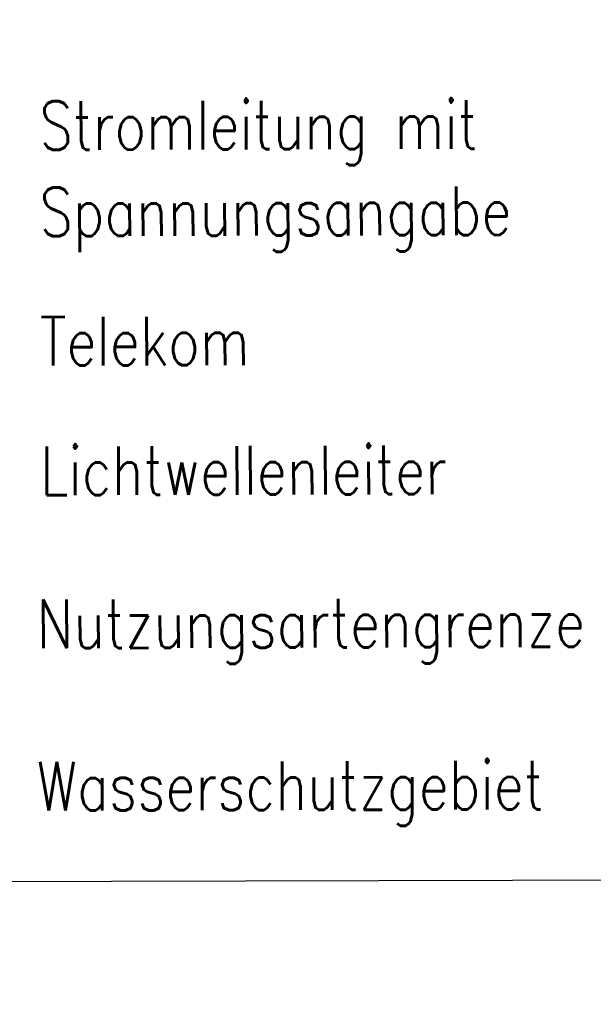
# Model space of a CAD drawing. Extents: x 0 to 1135, y 0 to 420.
# Tile 53 of 77: x 1051 to 1073, y 113 to 149. Entities that reach past the tile are written whole.
import ezdxf

# ---------------------------------------------------------------- set-up
doc = ezdxf.new("R2010")
doc.units = 0
doc.header["$LTSCALE"] = 2
doc.header["$MEASUREMENT"] = 0
doc.linetypes.add('AUSGEZOGEN', pattern=[0])
doc.layers.add('FBRTOP', color=8, linetype='AUSGEZOGEN')
doc.layers.add('LEGENDE', color=7, linetype='AUSGEZOGEN')
doc.styles.add('ROMANS', font='romans.shx', dxfattribs={"width": 0.8})

msp = doc.modelspace()

# ---------------------------------------------------------------- linework, layer by layer
at = {"layer": 'FBRTOP'}
for points in [[(661.143, 179.109, 0.000001), (685.944, 183.769, 0.000098)], [(499.488, 151.305, 0.000004), (556.365, 151.37, 0.000067)], [(700.607, 186.532, -0.000002), (715, 189.244, -0.000023), (729.209, 191.92, -0.000019), (746.049, 195.09, -0.003046), (758.195, 197.3, -0.001835), (778.389, 200.77, -0.001761), (792.757, 203.133, -0.001618), (808.406, 205.598, -0.001558), (824.253, 207.991, -0.002937), (832.67, 209.185, -0.002359), (841.112, 210.291, 0.001751), (852.488, 211.768, 0.001051), (869.84, 214.119, 0.001274), (884.149, 216.126, 0.002508), (897.81, 218.148, 0.001818), (916.634, 221.1, 0.001623), (931.317, 223.506, 0.000181), (932.745, 223.745, 0.000846)]]:
    msp.add_lwpolyline(points, format="xyb", dxfattribs=at)
at = {"layer": 'LEGENDE'}
msp.add_lwpolyline([(1030.155, 117.044), (1124.166, 117.285), (1123.729, 287.434), (1029.718, 287.192)], close=True, dxfattribs=at)

# ---------------------------------------------------------------- texts
at = {"layer": 'LEGENDE', "style": 'ROMANS', "width": 0.8}
for s, p in [('Stromleitung mit', (1052.226, 144.162)), ('Spannungsangabe', (1052.234, 140.97)), ('Telekom', (1052.246, 136.178)), ('Lichtwellenleiter', (1052.258, 131.387)), ('Nutzungsartengrenze', (1052.124, 125.724)), ('Wasserschutzgebiet', (1052.139, 119.716))]:
    msp.add_text(s, height=1.8, rotation=0.1472, dxfattribs=at).set_placement(p)

doc.saveas('drawing.dxf')
